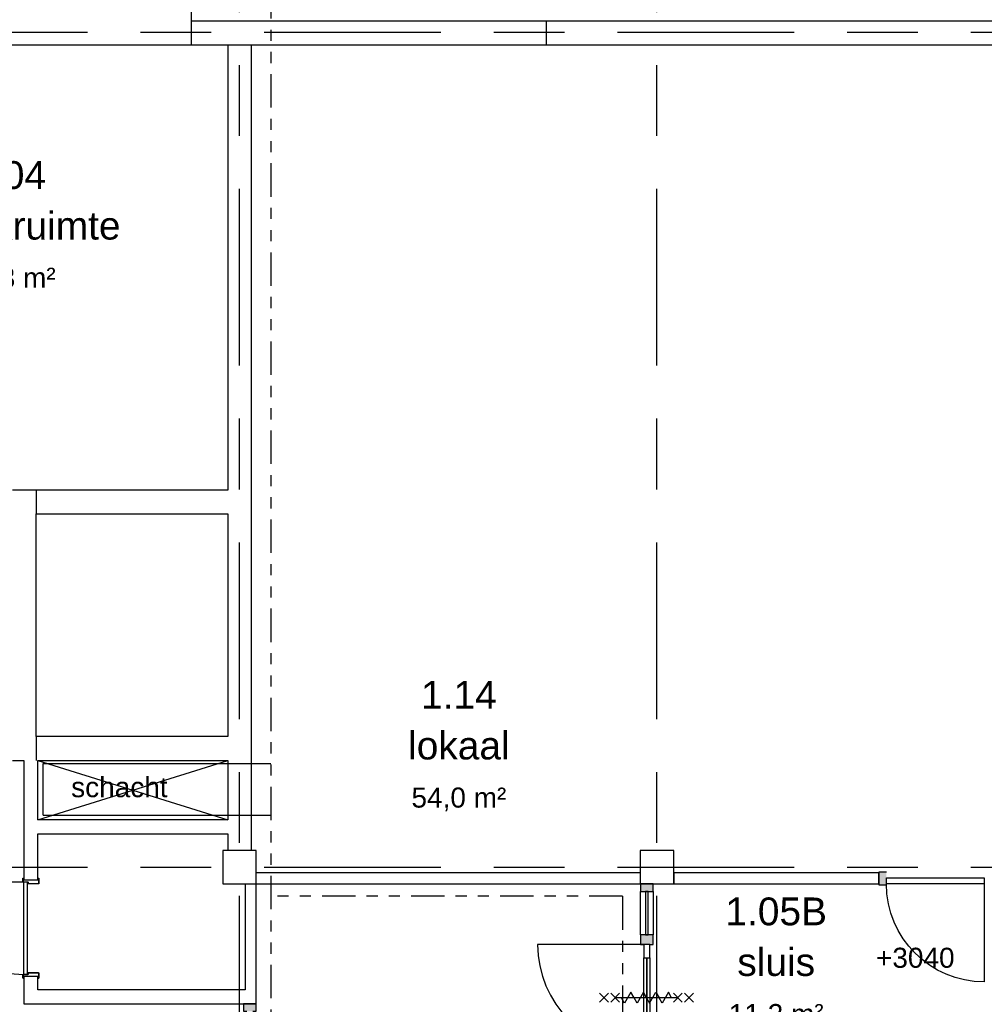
# Model space of a CAD drawing. Header units: millimetres. Extents: x -5940 to 121280, y -35718 to 26615.
# Tile 14 of 52: x 13024 to 21691, y 8169 to 17013. Entities that reach past the tile are written whole.
import ezdxf

# ---------------------------------------------------------------- set-up
doc = ezdxf.new("R2010")
doc.units = ezdxf.units.MM
doc.header["$LTSCALE"] = 100
for name, pattern in [('Center', [31.75, 6.35, -4.7625, 15.875, -4.7625]), ('dash-dash-dash', [8, 3, -1, 1, -1, 1, -1]), ('Hidden', [4, 2, -2])]:
    doc.linetypes.add(name, pattern=pattern)
for name, color, linetype in [('AL18----_BRANDSCHEIDING', 1, 'Continuous'), ('AL21----_BUITENWAND', 3, 'Continuous'), ('AL22----_BINNENWAND', 2, 'Continuous'), ('AL28----_CONSTRUCTIES', 4, 'Continuous'), ('AL32----_BINNENKOZIJN', 1, 'Continuous'), ('AL33----_VLOEROPENINGEN', 2, 'Continuous'), ('BL$7----_STRAMIEN', 8, 'Continuous'), ('BL$8----_ALGEMENE TEKST', 2, 'Continuous'), ('BL$8----_NVO RUIMTE', 253, 'Hidden'), ('BL$8----_RUIMTEBENAMING', 2, 'Continuous'), ('BL$8----_RUIMTENUMMER', 2, 'Continuous')]:
    doc.layers.add(name, color=color, linetype=linetype)
doc.styles.add('Arial_2', font='arial.ttf', dxfattribs={"height": 245.883234})
doc.styles.add('Arial_3', font='arial.ttf', dxfattribs={"height": 177.035928})
doc.styles.get("Standard").update_dxf_attribs({"font": 'arial.ttf'})

# ---------------------------------------------------------------- blocks, each defined once
blk = doc.blocks.new('Rectangular Mullion - 32-67x114-V42-_--_101 1e verdieping')
at = {"linetype": 'ByBlock', "lineweight": -2}
blk.add_hatch(color=0, dxfattribs=at).paths.add_polyline_path([(-67, -114), (-67, 0), (0, 0), (0, -114)], flags=0)
at = {"color": 0, "linetype": 'ByBlock', "lineweight": -2}
for p, q in [((-67, 0), (0, 0)), ((0, 0), (0, -114)), ((-67, -114), (-67, -53)), ((0, -114), (-67, -114))]:
    blk.add_line(p, q, dxfattribs=at)
blk = doc.blocks.new('31_DO_deur_0 - deur-8340491-_--_101 1e verdieping')
at = {"color": 0, "linetype": 'ByBlock', "lineweight": -2}
for p, q in [((440, 53), (-440, 53)), ((-440, 53), (-440, -1)), ((440, -1), (440, 53)), ((-440, -1), (440, -1))]:
    blk.add_line(p, q, dxfattribs=at)
blk = doc.blocks.new('BI deur links - BI deur links-8340488-_--_101 1e verdieping')
at = {"color": 0, "linetype": 'ByBlock', "lineweight": -2}
blk.add_line((440, 27), (440, 907), dxfattribs=at)
blk.add_arc((440, 27), 880, 90, 180, dxfattribs=at)
blk = doc.blocks.new('System Panel - 31_CWP_glas_2-8383547-_--_101 1e verdieping')
at = {"color": 0, "linetype": 'ByBlock', "lineweight": -2}
for p, q in [((194.5, 69), (-194.5, 69)), ((-194.5, 69), (-194.5, 45)), ((-194.5, 45), (194.5, 45)), ((194.5, 45), (194.5, 69))]:
    blk.add_line(p, q, dxfattribs=at)
blk = doc.blocks.new('Rectangular Mullion - 32-88x114-V49-_--_101 1e verdieping')
at = {"linetype": 'ByBlock', "lineweight": -2}
blk.add_hatch(color=0, dxfattribs=at).paths.add_polyline_path([(44, -30), (44, -114), (-44, -114), (-44, 0), (44, 0)], flags=0)
at = {"color": 0, "linetype": 'ByBlock', "lineweight": -2}
for p, q in [((-44, 0), (44, 0)), ((-44, -114), (-44, 0)), ((44, 0), (44, -30)), ((44, -84), (44, -114)), ((44, -114), (-44, -114))]:
    blk.add_line(p, q, dxfattribs=at)
blk = doc.blocks.new('Rectangular Mullion - 32-67x114-V51-_--_101 1e verdieping')
at = {"linetype": 'ByBlock', "lineweight": -2}
blk.add_hatch(color=0, dxfattribs=at).paths.add_polyline_path([(-67, -114), (0, -114), (0, 0), (-67, 0)], flags=0)
at = {"color": 0, "linetype": 'ByBlock', "lineweight": -2}
for p, q in [((0, 0), (-67, 0)), ((-67, 0), (-67, -114)), ((0, -114), (0, 0)), ((-67, -114), (0, -114))]:
    blk.add_line(p, q, dxfattribs=at)
blk = doc.blocks.new('Rectangular Mullion - 32-88x114-8384095-_--_101 1e verdieping')
at = {"color": 0, "linetype": 'ByBlock', "lineweight": -2}
for p, q in [((25597.1, 40507.9), (25597.1, 40896.9)), ((25711.1, 40896.9), (25711.1, 40507.9))]:
    blk.add_line(p, q, dxfattribs=at)
blk = doc.blocks.new('31_DO_deur_3 - slank-9159587-_--_101 1e verdieping')
at = {"color": 0, "linetype": 'ByBlock', "lineweight": -2}
for p, q in [((-358, 84), (-478, 84)), ((-478, 84), (-478, 30)), ((-478, 30), (-358, 30)), ((-358, 30), (-358, 84)), ((-358, 84), (358, 84)), ((358, 57), (-358, 57)), ((-358, 57), (358, 57)), ((358, 30), (-358, 30)), ((478, 84), (358, 84)), ((358, 84), (358, 30)), ((358, 30), (478, 30)), ((478, 30), (478, 84))]:
    blk.add_line(p, q, dxfattribs=at)
blk = doc.blocks.new('BI deur links - BI deur links-8764212-_--_101 1e verdieping')
at = {"color": 0, "linetype": 'ByBlock', "lineweight": -2}
blk.add_line((478, 27), (478, 983), dxfattribs=at)
blk.add_arc((478, 27), 956, 90, 180, dxfattribs=at)
blk = doc.blocks.new('NLRS_32_DO_WB_KMS1_krepel_ISR - 830-125-7781824-_--_101 1e verdieping')
at = {"color": 0, "linetype": 'ByBlock', "lineweight": -2}
for p, q in [((-432.4, 62.5), (-432.4, 70.5)), ((-430.4, 62.5), (-432.4, 62.5)), ((-430.4, 72.5), (-384.4, 72.5)), ((-430.4, 68.5), (-430.4, 62.5)), ((-386.4, 70.5), (-428.4, 70.5)), ((-384.4, -23.5), (-384.4, 68.5)), ((-382.4, 70.5), (-382.4, -25.5)), ((417.6, -25.5), (417.6, 70.5)), ((419.6, 72.5), (465.6, 72.5)), ((419.6, 68.5), (419.6, -23.5)), ((463.6, 70.5), (421.6, 70.5)), ((465.6, 62.5), (465.6, 68.5)), ((467.6, 62.5), (465.6, 62.5)), ((467.6, 70.5), (467.6, 62.5)), ((-432.4, -70.5), (-432.4, -62.5)), ((-432.4, -62.5), (-430.4, -62.5)), ((-430.4, -62.5), (-430.4, -68.5)), ((-399.4, -72.5), (-430.4, -72.5)), ((-428.4, -70.5), (-401.4, -70.5)), ((-399.4, -68.5), (-399.4, -29.5)), ((-397.4, -29.5), (-397.4, -70.5)), ((-395.4, -25.5), (-386.4, -25.5)), ((-384.4, -27.5), (-395.4, -27.5)), ((430.6, -27.5), (419.6, -27.5)), ((421.6, -25.5), (430.6, -25.5)), ((432.6, -70.5), (432.6, -29.5)), ((434.6, -29.5), (434.6, -68.5)), ((465.6, -72.5), (434.6, -72.5)), ((436.6, -70.5), (463.6, -70.5)), ((465.6, -62.5), (467.6, -62.5)), ((465.6, -68.5), (465.6, -62.5)), ((467.6, -62.5), (467.6, -70.5))]:
    blk.add_line(p, q, dxfattribs=at)
at = {"color": 0, "linetype": 'ByBlock', "lineweight": -2, "flags": 128}
for points in [[(-432.4, 70.5), (-432.3, 70.9), (-432.2, 71.4), (-432, 71.7), (-431.6, 72.1), (-431.3, 72.3), (-430.8, 72.4), (-430.4, 72.5)], [(-428.4, 70.5), (-428.8, 70.4), (-429.3, 70.3), (-429.6, 70.1), (-430, 69.7), (-430.2, 69.4), (-430.3, 68.9), (-430.4, 68.5)], [(-384.4, 68.5), (-384.4, 68.9), (-384.6, 69.4), (-384.8, 69.7), (-385.2, 70.1), (-385.5, 70.3), (-386, 70.4), (-386.4, 70.5)], [(-384.4, 72.5), (-384, 72.4), (-383.5, 72.3), (-383.2, 72.1), (-382.8, 71.7), (-382.6, 71.4), (-382.4, 70.9), (-382.4, 70.5)], [(417.6, 70.5), (417.7, 70.9), (417.8, 71.4), (418, 71.7), (418.4, 72.1), (418.7, 72.3), (419.2, 72.4), (419.6, 72.5)], [(421.6, 70.5), (421.2, 70.4), (420.7, 70.3), (420.4, 70.1), (420, 69.7), (419.8, 69.4), (419.7, 68.9), (419.6, 68.5)], [(465.6, 68.5), (465.6, 68.9), (465.4, 69.4), (465.2, 69.7), (464.8, 70.1), (464.5, 70.3), (464, 70.4), (463.6, 70.5)], [(465.6, 72.5), (466, 72.4), (466.5, 72.3), (466.8, 72.1), (467.2, 71.7), (467.4, 71.4), (467.6, 70.9), (467.6, 70.5)], [(-430.4, -72.5), (-430.8, -72.5), (-431.3, -72.3), (-431.6, -72.1), (-432, -71.7), (-432.2, -71.4), (-432.3, -70.9), (-432.4, -70.5)], [(-430.4, -68.5), (-430.3, -68.9), (-430.2, -69.4), (-430, -69.7), (-429.6, -70.1), (-429.3, -70.3), (-428.8, -70.4), (-428.4, -70.5)], [(-399.4, -68.5), (-399.4, -68.9), (-399.6, -69.4), (-399.8, -69.7), (-400.2, -70.1), (-400.5, -70.3), (-401, -70.4), (-401.4, -70.5)], [(-399.4, -29.5), (-399.3, -28.6), (-399, -27.8), (-398.5, -27), (-397.9, -26.4), (-397.1, -25.9), (-396.3, -25.6), (-395.4, -25.5)], [(-397.4, -70.5), (-397.4, -71), (-397.6, -71.4), (-397.8, -71.8), (-398.1, -72.1), (-398.5, -72.3), (-398.9, -72.5), (-399.4, -72.5)], [(-395.4, -27.5), (-395.8, -27.6), (-396.3, -27.7), (-396.6, -27.9), (-397, -28.3), (-397.2, -28.6), (-397.3, -29.1), (-397.4, -29.5)], [(-386.4, -25.5), (-386, -25.4), (-385.5, -25.3), (-385.2, -25.1), (-384.8, -24.7), (-384.6, -24.4), (-384.4, -23.9), (-384.4, -23.5)], [(-382.4, -25.5), (-382.4, -25.9), (-382.6, -26.4), (-382.8, -26.7), (-383.2, -27.1), (-383.5, -27.3), (-384, -27.4), (-384.4, -27.5)], [(419.6, -27.5), (419.2, -27.4), (418.7, -27.3), (418.4, -27.1), (418, -26.7), (417.8, -26.4), (417.7, -25.9), (417.6, -25.5)], [(419.6, -23.5), (419.7, -23.9), (419.8, -24.4), (420, -24.7), (420.4, -25.1), (420.7, -25.3), (421.2, -25.4), (421.6, -25.5)], [(430.6, -25.5), (431.5, -25.6), (432.3, -25.9), (433.1, -26.4), (433.7, -27), (434.2, -27.8), (434.5, -28.6), (434.6, -29.5)], [(432.6, -29.5), (432.6, -29.1), (432.4, -28.6), (432.2, -28.3), (431.8, -27.9), (431.5, -27.7), (431, -27.6), (430.6, -27.5)], [(434.6, -72.5), (434.2, -72.5), (433.7, -72.3), (433.4, -72.1), (433, -71.8), (432.8, -71.4), (432.7, -71), (432.6, -70.5)], [(436.6, -70.5), (436.2, -70.4), (435.7, -70.3), (435.4, -70.1), (435, -69.7), (434.8, -69.4), (434.7, -68.9), (434.6, -68.5)], [(463.6, -70.5), (464, -70.4), (464.5, -70.3), (464.8, -70.1), (465.2, -69.7), (465.4, -69.4), (465.6, -68.9), (465.6, -68.5)], [(467.6, -70.5), (467.6, -70.9), (467.4, -71.4), (467.2, -71.7), (466.8, -72.1), (466.5, -72.3), (466, -72.5), (465.6, -72.5)]]:
    blk.add_lwpolyline(points, dxfattribs=at)
blk = doc.blocks.new('NLRS_32_DO_WPB_onderdeel deur-SH_krepel_ISR - lakdeur_stomp_krepel-7781714-_--_101 1e verdieping')
at = {"color": 0, "linetype": 'ByBlock', "lineweight": -2}
for p, q in [((415, 38), (-415, 38)), ((-415, 0), (415, 0)), ((-415, -3), (-415, -830))]:
    blk.add_line(p, q, dxfattribs=at)
blk.add_arc((-415, 0), 830, 270, 360, dxfattribs=at)
blk = doc.blocks.new('Rectangular Mullion - 32-67x114-V206-_--_101 1e verdieping')
at = {"linetype": 'ByBlock', "lineweight": -2}
blk.add_hatch(color=0, dxfattribs=at).paths.add_polyline_path([(-67, 0), (0, 0), (0, 114), (-67, 114), (-67, 30)], flags=0)
at = {"color": 0, "linetype": 'ByBlock', "lineweight": -2}
for p, q in [((0, 114), (-67, 114)), ((-67, 114), (-67, 84)), ((0, 0), (0, 114)), ((-67, 30), (-67, 0)), ((-67, 0), (0, 0))]:
    blk.add_line(p, q, dxfattribs=at)
blk = doc.blocks.new('300_65_wdbdo60zs - 300_65_wdbdo60zs-8265604-_--_101 1e verdieping')
at = {"color": 0, "linetype": 'ByBlock', "lineweight": -2}
for p, q in [((-342.7, 39.8), (-422.3, -39.8)), ((-342.7, -39.8), (-422.3, 39.8)), ((-241.5, 39.8), (-321, -39.8)), ((-241.5, -39.8), (-321, 39.8)), ((-196.9, -48.7), (-140.6, 48.7)), ((-140.6, 48.7), (-112.5, 0)), ((-84.4, -48.7), (-112.5, 0)), ((-28.1, 48.7), (-84.4, -48.7)), ((0, 0), (-28.1, 48.7)), ((28.1, -48.7), (84.4, 48.7)), ((84.4, 48.7), (112.5, 0)), ((140.6, -48.7), (196.9, 48.7)), ((196.9, 48.7), (225, 0)), ((241.5, 39.8), (321, -39.8)), ((241.5, -39.8), (321, 39.8)), ((342.7, 39.8), (422.3, -39.8)), ((342.7, -39.8), (422.3, 39.8)), ((-281.3, 0), (281.2, 0)), ((-225, 0), (-196.9, -48.7)), ((0, 0), (28.1, -48.7)), ((112.5, 0), (140.6, -48.7))]:
    blk.add_line(p, q, dxfattribs=at)

msp = doc.modelspace()

# ---------------------------------------------------------------- linework, layer by layer
at = {"layer": 'AL18----_BRANDSCHEIDING', "linetype": 'dash-dash-dash'}
for p, q in [((15280.4, 18123.1), (15280.4, -799.6)), ((18440.4, 9139.2), (15280.4, 9139.2)), ((18440.4, 9139.2), (18440.4, -799.6))]:
    msp.add_line(p, q, dxfattribs=at)
at = {"layer": 'AL21----_BUITENWAND'}
for p, q in [((14565, 17220), (14565, 16786)), ((22386, 17000), (14565, 17000)), ((22600, 17000), (17753, 17000)), ((17753, 17000), (17753, 16786)), ((3900, 16786), (22386, 16786))]:
    msp.add_line(p, q, dxfattribs=at)
at = {"layer": 'AL22----_BINNENWAND'}
for p, q in [((14893, 16786), (14893, 12788)), ((15107, 9550), (15107, 16786)), ((13173, 12788), (12959, 12788)), ((14893, 12788), (13173, 12788)), ((13173, 12788), (13173, 12574)), ((13173, 12574), (14893, 12574)), ((13173, 10574), (13173, 12574)), ((14893, 12574), (14893, 10574)), ((14893, 10574), (13173, 10574)), ((13173, 10574), (13173, 10360)), ((12959, 10360), (13062.5, 10360)), ((13062.5, 10360), (13062.5, 9302.3)), ((13187.5, 10360), (14893, 10360)), ((13187.5, 9825.3), (13187.5, 10360)), ((14893, 10360), (14893, 9825.3)), ((14893, 9825.3), (13187.5, 9825.3)), ((13187.5, 9302.3), (13187.5, 9700.3)), ((13187.5, 9700.3), (14893, 9700.3)), ((14893, 9700.3), (14893, 9550)), ((13062.5, 9300.3), (13062.5, 9287.3)), ((13062.5, 9287.3), (13187.5, 9287.3)), ((13187.5, 9287.3), (13187.5, 9300.3)), ((18600, 9350), (15150, 9350)), ((20744, 9350), (18900, 9350)), ((18900, 9350), (18900, 9250)), ((15050, 9250), (15050, 8298)), ((15150, 9250), (18600, 9250)), ((15150, 8173), (15150, 9250)), ((18900, 9250), (20744, 9250)), ((13062.5, 8417.3), (13062.5, 8404.3)), ((13187.5, 8417.3), (13062.5, 8417.3)), ((13062.5, 8402.3), (13062.5, 8173)), ((13187.5, 8404.3), (13187.5, 8417.3)), ((13187.5, 8298), (13187.5, 8402.3)), ((15050, 8298), (13187.5, 8298)), ((13062.5, 8173), (15050, 8173))]:
    msp.add_line(p, q, dxfattribs=at)
at = {"layer": 'AL28----_CONSTRUCTIES'}
for p, q in [((14893, 9550), (14850, 9550)), ((14850, 9550), (14850, 9250)), ((15107, 9550), (14893, 9550)), ((15150, 9550), (15107, 9550)), ((15150, 9350), (15150, 9550)), ((18900, 9550), (18600, 9550)), ((18600, 9550), (18600, 9350)), ((18900, 9250), (18900, 9550)), ((15150, 9250), (15150, 9350)), ((18600, 9350), (18600, 9250)), ((14850, 9250), (15050, 9250)), ((15050, 9250), (15150, 9250)), ((18600, 9250), (18900, 9250))]:
    msp.add_line(p, q, dxfattribs=at)
at = {"layer": 'AL32----_BINNENKOZIJN'}
for p, q in [((20744, 9250), (20744, 9350)), ((15050, 8173), (15150, 8173))]:
    msp.add_line(p, q, dxfattribs=at)
at = {"layer": 'AL33----_VLOEROPENINGEN'}
for p, q in [((13187.5, 9825.3), (14893, 10360)), ((13187.5, 10360), (14893, 9825.3)), ((13235.4, 9866.3), (13235.4, 10331.7)), ((13235.4, 10331.7), (15280.4, 10331.7)), ((13235.4, 9866.3), (15280.4, 9866.3))]:
    msp.add_line(p, q, dxfattribs=at)
at = {"layer": 'BL$7----_STRAMIEN', "linetype": 'Center'}
for p, q in [((15000, -6255.5), (15000, 25615.2)), ((18750, -6255.5), (18750, 25615.2)), ((-4940.3, 16900), (120279.6, 16900)), ((-4940.3, 9400), (120279.6, 9400))]:
    msp.add_line(p, q, dxfattribs=at)

# ---------------------------------------------------------------- block references
at = {"layer": 'AL32----_BINNENKOZIJN'}
for name, p, rotation in [('NLRS_32_DO_WB_KMS1_krepel_ISR - 830-125-7781824-_--_101 1e verdieping', (13125, 8869.9), 270), ('NLRS_32_DO_WPB_onderdeel deur-SH_krepel_ISR - lakdeur_stomp_krepel-7781714-_--_101 1e verdieping', (13057.5, 8852.3), 270), ('Rectangular Mullion - 32-67x114-V51-_--_101 1e verdieping', (18603, 9250), 90.00000000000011), ('System Panel - 31_CWP_glas_2-8383547-_--_101 1e verdieping', (18603, 8988.5), 270.0000000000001), ('BI deur links - BI deur links-8764212-_--_101 1e verdieping', (18660, 8228), 89.99999999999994), ('31_DO_deur_3 - slank-9159587-_--_101 1e verdieping', (18603, 8228), 270.0000000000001), ('300_65_wdbdo60zs - 300_65_wdbdo60zs-8265604-_--_101 1e verdieping', (18656, 8228), 180), ('Rectangular Mullion - 32-67x114-V206-_--_101 1e verdieping', (15150, 8173), 89.99999999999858)]:
    msp.add_blockref(name, p, dxfattribs=dict(at, rotation=rotation))
at = {"layer": 'AL32----_BINNENKOZIJN', "extrusion": (0, 0, -1)}
msp.add_blockref('Rectangular Mullion - 32-67x114-V42-_--_101 1e verdieping', (-20744, 9357), dxfattribs=at)
at = {"layer": 'AL32----_BINNENKOZIJN', "xscale": -1}
msp.add_blockref('31_DO_deur_0 - deur-8340491-_--_101 1e verdieping', (21251, 9251), dxfattribs=at)
at = {"layer": 'AL32----_BINNENKOZIJN', "xscale": -1, "rotation": 180}
msp.add_blockref('BI deur links - BI deur links-8340488-_--_101 1e verdieping', (21251, 9277), dxfattribs=at)
at = {"layer": 'AL32----_BINNENKOZIJN'}
msp.add_blockref('Rectangular Mullion - 32-88x114-8384095-_--_101 1e verdieping', (-6994.1, -31713.9), dxfattribs=at)
at = {"layer": 'AL32----_BINNENKOZIJN', "extrusion": (0, 0, -1), "rotation": 269.9999999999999}
msp.add_blockref('Rectangular Mullion - 32-88x114-V49-_--_101 1e verdieping', (-18603, 8750), dxfattribs=at)

# ---------------------------------------------------------------- texts
at = {"layer": 'BL$8----_ALGEMENE TEKST', "color": 1, "char_height": 180, "attachment_point": 1, "line_spacing_factor": 0.938532}
for s, insert, width in [('schacht', (13486.5, 10209), 1410), ('+3040', (20717.8, 8677), 827.247)]:
    msp.add_mtext(s, dxfattribs=dict(at, insert=insert, width=width))
at = {"layer": 'BL$8----_NVO RUIMTE', "color": 1, "char_height": 180, "width": 997.881, "attachment_point": 2, "line_spacing_factor": 0.938532, "style": 'Arial_3'}
for s, insert in [('14,3 m²', (12921.1, 14785.4)), ('54,0 m²', (16970.2, 10115.7)), ('11,2 m²', (19821.2, 8171.1))]:
    msp.add_mtext(s, dxfattribs=dict(at, insert=insert))
at = {"layer": 'BL$8----_RUIMTEBENAMING', "char_height": 250, "attachment_point": 2, "line_spacing_factor": 0.938532, "style": 'Arial_2'}
for s, insert, width in [('spreekruimte', (12921.1, 15287.9), 2361), ('lokaal', (16970.2, 10618.3), 1068), ('sluis', (19821.2, 8673.7), 816)]:
    msp.add_mtext(s, dxfattribs=dict(at, insert=insert, width=width))
at = {"layer": 'BL$8----_RUIMTENUMMER', "char_height": 250, "attachment_point": 2, "line_spacing_factor": 0.938532, "style": 'Arial_2'}
for s, insert, width in [('1.04', (12921.1, 15742.5), 798), ('1.14', (16970.2, 11072.9), 798), ('1.05B', (19821.2, 9128.3), 1071)]:
    msp.add_mtext(s, dxfattribs=dict(at, insert=insert, width=width))

doc.saveas('drawing.dxf')
